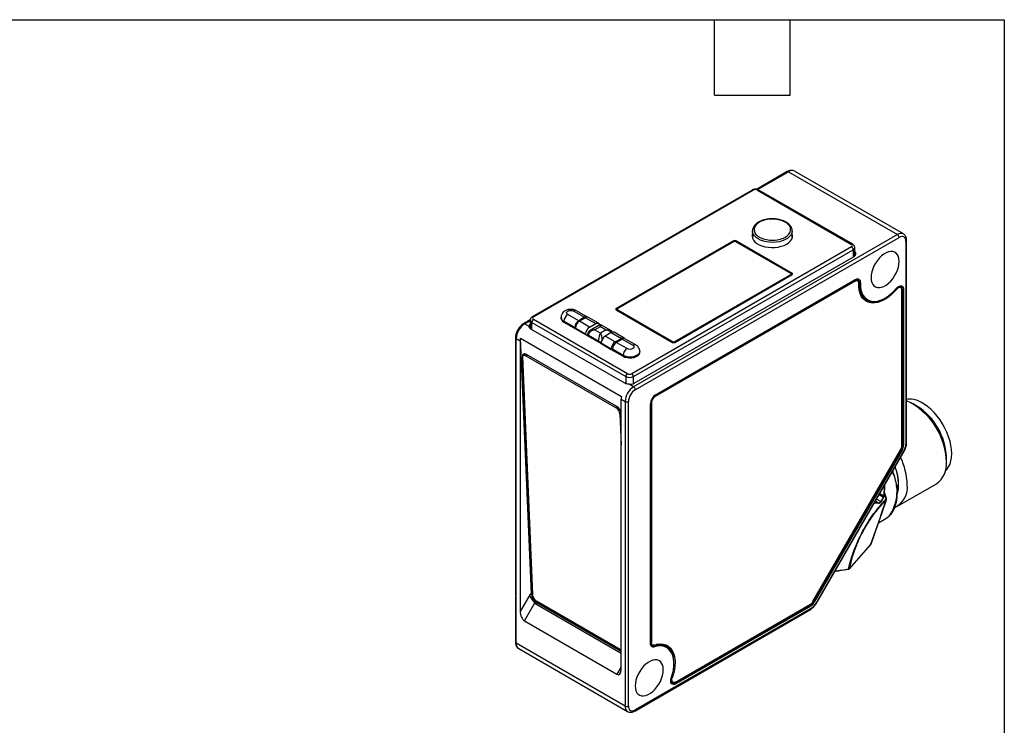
# Model space of a CAD drawing. Header units: millimetres. Extents: x 8 to 341, y 8 to 262.
# Tile 8 of 8: x 217 to 341, y 173 to 262. Entities that reach past the tile are written whole.
import ezdxf

# ---------------------------------------------------------------- set-up
doc = ezdxf.new("R2010")
doc.units = ezdxf.units.MM
doc.header["$LTSCALE"] = 1.25
doc.layers.add('TEXT', color=140, linetype='Continuous', lineweight=25)

msp = doc.modelspace()

# ---------------------------------------------------------------- linework, layer by layer
for p, q in [((313.981, 242.801), (310.106, 240.564)), ((310.234, 240.537), (314.131, 242.786)), ((314.131, 242.786), (327.849, 234.867)), ((328.599, 234.942), (314.881, 242.861)), ((309.544, 240.477), (281.861, 224.496)), ((282.011, 224.481), (309.694, 240.462)), ((310.224, 240.462), (322.068, 233.624)), ((322.218, 233.639), (310.374, 240.477)), ((327.849, 234.867), (294.615, 215.682)), ((294.827, 215.314), (328.061, 234.5)), ((309.598, 235.319), (309.599, 235.348)), ((309.598, 235.319), (309.598, 234.416)), ((314.598, 234.416), (314.598, 235.319)), ((314.631, 234.535), (314.598, 234.653)), ((307.223, 234.071), (292.444, 225.54)), ((307.223, 233.969), (292.621, 225.54)), ((322.068, 233.318), (294.385, 217.337)), ((307.223, 233.969), (307.223, 234.071)), ((314.591, 229.981), (307.506, 234.071)), ((307.506, 234.071), (307.506, 233.969)), ((314.414, 229.981), (307.506, 233.969)), ((322.478, 232.312), (322.478, 233.226)), ((328.91, 234.01), (328.91, 208.458)), ((328.998, 208.58), (328.998, 234.132)), ((294.597, 216.97), (322.281, 232.951)), ((294.703, 216.141), (322.387, 232.122)), ((322.281, 232.951), (322.281, 232.061)), ((299.812, 221.286), (314.591, 229.818)), ((299.812, 221.389), (314.414, 229.818)), ((314.414, 229.818), (314.414, 229.716)), ((314.473, 229.75), (314.473, 229.9)), ((314.591, 229.818), (314.591, 229.981)), ((322.51, 229.013), (297.334, 214.479)), ((297.369, 214.659), (322.478, 229.154)), ((297.373, 214.661), (322.548, 229.194)), ((322.372, 229.092), (322.51, 229.013)), ((322.478, 229.154), (322.548, 229.194)), ((322.834, 229.045), (322.67, 229.14)), ((323.043, 228.802), (322.959, 228.85)), ((323.184, 228.799), (323.043, 228.802)), ((328.084, 228.275), (328.092, 228.267)), ((328.277, 228.165), (328.094, 228.27)), ((328.12, 228.255), (328.12, 228.347)), ((327.65, 228.009), (327.743, 227.955)), ((328.394, 227.999), (328.485, 227.947)), ((328.411, 208.249), (328.411, 227.867)), ((328.627, 227.947), (328.485, 227.947)), ((328.485, 227.947), (328.485, 208.328)), ((328.627, 227.947), (328.627, 208.328)), ((323.84, 226.678), (323.973, 226.602)), ((326.223, 226.825), (326.294, 226.866)), ((287.703, 224.012), (286.342, 224.797)), ((287.085, 225.226), (288.446, 224.44)), ((288.796, 224.475), (287.435, 225.261)), ((292.444, 225.54), (292.444, 225.377)), ((292.444, 225.377), (299.529, 221.286)), ((292.562, 225.458), (292.562, 225.308)), ((292.621, 225.377), (299.529, 221.389)), ((292.621, 225.275), (292.621, 225.377)), ((281.609, 224.113), (280.747, 223.616)), ((280.897, 223.601), (281.601, 224.007)), ((281.453, 223.28), (280.897, 223.601)), ((281.601, 224.083), (281.601, 223.168)), ((281.799, 223.807), (293.643, 216.97)), ((281.799, 222.906), (281.799, 223.807)), ((293.855, 217.337), (282.011, 224.175)), ((285.488, 224.44), (285.488, 224.277)), ((285.83, 223.848), (287.306, 222.996)), ((287.208, 223.154), (285.847, 223.94)), ((285.847, 223.94), (285.847, 223.838)), ((288.446, 224.44), (287.703, 224.012)), ((288.578, 224.384), (287.801, 223.935)), ((289.073, 223.2), (287.801, 223.935)), ((288.578, 224.384), (289.851, 223.649)), ((290.201, 223.684), (288.928, 224.419)), ((289.073, 223.2), (289.851, 223.649)), ((290.293, 223.437), (289.151, 222.778)), ((289.701, 222.858), (290.443, 223.287)), ((290.443, 223.287), (291.186, 222.858)), ((291.736, 222.778), (290.593, 223.437)), ((293.537, 216.13), (281.693, 222.967)), ((287.208, 223.052), (287.208, 223.154)), ((287.261, 223.022), (287.306, 223.047)), ((287.306, 223.078), (288.578, 222.343)), ((287.306, 223.078), (287.306, 222.996)), ((287.306, 222.996), (288.578, 222.261)), ((288.578, 222.261), (288.578, 222.343)), ((288.578, 222.261), (290.541, 221.128)), ((288.649, 222.22), (288.842, 222.332)), ((288.835, 222.287), (288.835, 222.123)), ((288.835, 222.123), (288.836, 222.113)), ((290.231, 221.409), (288.923, 222.164)), ((288.923, 222.164), (288.923, 222.062)), ((290.443, 222.43), (289.701, 222.858)), ((291.186, 222.858), (290.443, 222.43)), ((291.813, 222.516), (291.036, 222.067)), ((292.308, 221.333), (291.036, 222.067)), ((291.813, 222.516), (293.086, 221.782)), ((293.436, 221.816), (292.163, 222.551)), ((279.749, 221.886), (279.749, 189.402)), ((279.836, 221.764), (280.331, 221.478)), ((279.836, 189.424), (279.836, 221.764)), ((280.331, 221.478), (280.331, 187.376)), ((280.369, 221.823), (293.097, 214.475)), ((281.743, 189.595), (280.369, 221.823)), ((290.231, 221.307), (290.231, 221.409)), ((290.541, 221.21), (291.813, 220.475)), ((290.541, 221.21), (290.541, 221.128)), ((290.541, 221.128), (291.813, 220.394)), ((292.308, 221.333), (293.086, 221.782)), ((292.441, 221.277), (293.183, 221.705)), ((293.802, 220.491), (292.441, 221.277)), ((293.183, 221.705), (294.545, 220.919)), ((294.895, 220.954), (293.533, 221.74)), ((299.529, 221.389), (299.529, 221.286)), ((299.812, 221.286), (299.812, 221.389)), ((280.935, 219.758), (280.737, 219.632)), ((281.062, 219.6), (281.224, 219.702)), ((281.062, 219.6), (292.411, 213.049)), ((292.496, 213.195), (281.112, 219.767)), ((291.813, 220.394), (291.813, 220.475)), ((291.813, 220.394), (293.29, 219.542)), ((291.884, 220.353), (291.946, 220.389)), ((293.307, 219.633), (291.946, 220.419)), ((291.946, 220.419), (291.946, 220.317)), ((293.307, 219.633), (293.307, 219.532)), ((295.389, 219.885), (295.398, 219.97)), ((295.398, 219.97), (295.398, 220.134)), ((280.641, 219.498), (280.607, 219.476)), ((280.607, 219.476), (281.884, 189.513)), ((281.899, 189.458), (280.625, 219.348)), ((293.643, 216.97), (293.643, 216.09)), ((294.615, 215.682), (294.059, 216.003)), ((294.597, 216.089), (294.597, 216.97)), ((297.334, 214.479), (297.216, 214.547)), ((293.059, 214.13), (293.554, 213.845)), ((293.059, 180.028), (293.059, 214.13)), ((293.554, 213.845), (293.554, 175.467)), ((293.979, 175.467), (293.979, 213.845)), ((296.736, 183.334), (296.736, 213.559)), ((296.756, 213.751), (296.874, 213.683)), ((296.874, 213.683), (296.874, 183.458)), ((330.311, 213.259), (329.772, 213.57)), ((292.411, 213.049), (292.568, 213.148)), ((293.046, 212.362), (292.893, 212.266)), ((292.893, 212.266), (293.059, 208.36)), ((293.059, 212.119), (293.052, 212.292)), ((328.411, 208.371), (328.485, 208.328)), ((317.211, 188.63), (328.277, 207.796)), ((328.32, 207.771), (317.255, 188.605)), ((328.44, 207.701), (317.375, 188.536)), ((328.661, 207.622), (317.555, 188.384)), ((317.602, 188.357), (328.709, 207.594)), ((328.277, 207.796), (328.32, 207.771)), ((328.44, 207.701), (328.32, 207.771)), ((328.485, 208.328), (328.627, 208.328)), ((334.014, 206.222), (334.014, 206.844)), ((327.839, 200.628), (332.771, 203.475)), ((325.615, 202.236), (326.136, 201.935)), ((326.429, 201.571), (326.218, 202.319)), ((326.46, 201.614), (326.225, 202.385)), ((324.942, 201.069), (325.524, 201.038)), ((325.483, 201.05), (324.948, 201.079)), ((325.483, 201.05), (325.069, 201.289)), ((325.752, 201.215), (325.207, 201.529)), ((325.546, 202.115), (326.09, 201.801)), ((326.09, 201.801), (325.752, 201.215)), ((325.8, 201.187), (326.138, 201.773)), ((326.426, 201.395), (325.833, 199.685)), ((325.859, 199.73), (326.453, 201.44)), ((325.833, 199.685), (325.463, 198.619)), ((325.463, 198.619), (324.49, 195.819)), ((324.517, 195.865), (325.489, 198.665)), ((325.452, 198.557), (326.398, 199.103)), ((321.838, 192.802), (324.458, 195.765)), ((324.49, 195.819), (321.869, 192.857)), ((324.494, 195.813), (324.512, 195.867)), ((279.749, 189.277), (279.749, 183.509)), ((279.836, 183.386), (279.836, 189.357)), ((281.538, 189.465), (280.331, 187.376)), ((281.743, 189.595), (281.538, 189.465)), ((281.884, 189.513), (281.896, 189.52)), ((293.059, 182.51), (282.38, 188.675)), ((282.465, 188.626), (282.44, 188.61)), ((282.44, 188.61), (293.059, 182.479)), ((317.211, 188.63), (317.255, 188.605)), ((317.255, 188.605), (317.375, 188.536)), ((280.862, 186.203), (282.165, 188.461)), ((282.446, 188.451), (282.291, 188.352)), ((282.291, 188.352), (293.059, 182.136)), ((293.059, 182.324), (282.446, 188.451)), ((294.765, 174.84), (316.892, 187.614)), ((316.955, 187.751), (294.827, 174.977)), ((316.855, 188.183), (299.866, 178.376)), ((299.897, 178.48), (316.886, 188.287)), ((316.925, 188.061), (299.936, 178.253)), ((316.78, 188.226), (316.855, 188.183)), ((316.925, 188.061), (316.855, 188.183)), ((280.862, 186.203), (292.529, 179.468)), ((293.554, 175.467), (279.836, 183.386)), ((280.147, 182.7), (293.865, 174.78)), ((296.874, 183.458), (296.736, 183.538)), ((296.844, 183.256), (297.009, 183.161)), ((297.111, 183.131), (297.052, 183.112)), ((297.052, 183.112), (297.185, 183.035)), ((297.185, 183.035), (297.241, 182.906)), ((298.774, 182.957), (298.641, 183.034)), ((293.059, 180.387), (292.529, 179.468)), ((299.706, 180.815), (299.706, 180.897)), ((299.488, 179.014), (299.395, 179.068)), ((299.4, 178.547), (299.572, 178.448)), ((299.416, 178.39), (299.495, 178.376)), ((299.453, 178.507), (299.453, 178.516)), ((299.775, 178.428), (299.866, 178.376)), ((299.866, 178.376), (299.936, 178.253))]:
    msp.add_line(p, q)
at = {"flags": 128}
for points in [[(309.598, 234.996), (309.568, 234.888), (309.55, 234.645), (309.602, 234.404), (309.723, 234.171), (309.908, 233.953), (310.152, 233.755), (310.45, 233.583), (310.793, 233.442), (311.171, 233.335), (311.575, 233.265), (311.993, 233.235), (312.414, 233.245), (312.826, 233.295), (313.218, 233.384), (313.58, 233.508), (313.901, 233.665), (314.174, 233.851), (314.389, 234.06), (314.542, 234.286), (314.629, 234.524), (314.646, 234.767), (314.598, 234.996)], [(309.598, 234.653), (309.568, 234.545), (309.566, 234.535)], [(312.977, 233.968), (312.58, 233.902), (312.17, 233.876), (311.757, 233.889), (311.354, 233.941), (310.972, 234.03), (310.62, 234.155), (310.308, 234.311), (310.045, 234.495), (309.838, 234.701), (309.693, 234.924), (309.614, 235.158), (309.598, 235.319)], [(314.598, 235.312), (314.595, 235.241), (314.538, 235.004), (314.415, 234.777), (314.229, 234.564), (313.985, 234.372), (313.689, 234.205), (313.35, 234.069), (312.977, 233.968)], [(322.387, 232.122), (322.489, 232.194), (322.565, 232.277), (322.612, 232.366), (322.628, 232.459), (322.612, 232.552), (322.565, 232.641), (322.489, 232.723), (322.478, 232.733)], [(328.061, 231.479), (328.037, 231.801), (327.965, 232.086), (327.848, 232.327), (327.688, 232.517), (327.491, 232.651), (327.26, 232.725), (327.003, 232.737), (326.727, 232.688), (326.439, 232.577), (326.147, 232.408), (325.859, 232.187), (325.583, 231.918), (325.327, 231.609), (325.096, 231.269), (324.898, 230.907), (324.739, 230.532), (324.621, 230.156), (324.55, 229.788), (324.526, 229.438), (324.55, 229.116), (324.621, 228.83), (324.739, 228.589), (324.898, 228.399), (325.096, 228.265), (325.327, 228.191), (325.583, 228.179), (325.859, 228.229), (326.147, 228.339), (326.439, 228.508), (326.727, 228.73), (327.003, 228.999), (327.26, 229.307), (327.491, 229.647), (327.688, 230.01), (327.848, 230.384), (327.965, 230.761), (328.037, 231.129), (328.061, 231.479)], [(323.043, 228.802), (323.036, 228.929), (323.006, 229.038), (322.955, 229.126), (322.885, 229.189), (322.799, 229.224), (322.699, 229.229), (322.591, 229.206), (322.478, 229.154)], [(322.51, 229.013), (322.601, 229.055), (322.689, 229.074), (322.77, 229.07), (322.841, 229.041), (322.898, 228.99), (322.939, 228.919), (322.963, 228.83), (322.969, 228.727)], [(322.548, 229.194), (322.675, 229.253), (322.797, 229.28), (322.909, 229.273), (323.007, 229.234), (323.086, 229.163), (323.143, 229.065), (323.176, 228.941), (323.184, 228.799)], [(327.743, 227.955), (327.375, 227.558), (326.989, 227.204), (326.593, 226.899), (326.192, 226.648), (325.791, 226.454), (325.398, 226.32), (325.017, 226.248), (324.655, 226.24), (324.316, 226.295), (324.007, 226.412), (323.731, 226.59), (323.493, 226.826), (323.296, 227.116), (323.143, 227.457), (323.037, 227.843), (322.978, 228.269), (322.969, 228.727)], [(323.043, 228.802), (323.054, 228.332), (323.119, 227.898), (323.236, 227.508), (323.403, 227.168), (323.618, 226.885), (323.877, 226.662), (324.175, 226.504), (324.507, 226.414), (324.869, 226.392), (325.254, 226.44), (325.654, 226.555), (326.065, 226.738), (326.223, 226.825)], [(323.184, 228.799), (323.195, 228.339), (323.259, 227.915), (323.373, 227.534), (323.536, 227.202), (323.746, 226.924), (323.999, 226.707), (324.291, 226.552), (324.616, 226.464), (324.97, 226.443), (325.346, 226.489), (325.738, 226.602), (326.139, 226.781), (326.543, 227.021), (326.942, 227.319), (327.331, 227.67), (327.702, 228.068)], [(327.702, 228.068), (327.855, 228.219), (328.016, 228.328), (328.176, 228.389), (328.323, 228.398), (328.449, 228.353), (328.546, 228.259), (328.606, 228.12), (328.627, 227.947)], [(328.411, 227.867), (328.396, 227.992), (328.353, 228.092), (328.283, 228.161), (328.192, 228.193), (328.085, 228.187), (327.97, 228.143), (327.854, 228.064), (327.743, 227.955)], [(328.485, 227.947), (328.467, 228.101), (328.413, 228.224), (328.328, 228.308), (328.216, 228.348), (328.084, 228.34), (327.943, 228.286)], [(327.943, 228.286), (327.978, 228.29), (328.03, 228.288)], [(286.342, 224.797), (286.228, 224.896), (286.188, 225.012), (286.228, 225.128), (286.342, 225.226), (286.513, 225.292), (286.713, 225.315), (286.914, 225.292), (287.085, 225.226)], [(285.488, 224.42), (285.484, 224.407), (285.465, 224.318)], [(285.488, 224.277), (285.491, 224.234), (285.497, 224.191)], [(289.851, 223.649), (289.948, 223.694), (290.041, 223.715), (290.126, 223.712), (290.201, 223.684), (290.263, 223.633), (290.309, 223.56), (290.337, 223.469), (290.339, 223.459)], [(294.545, 220.919), (294.658, 220.821), (294.698, 220.705), (294.658, 220.589), (294.545, 220.491), (294.374, 220.425), (294.173, 220.402), (293.972, 220.425), (293.802, 220.491)], [(281.112, 219.767), (281.009, 219.815), (280.911, 219.839), (280.821, 219.837), (280.744, 219.809), (280.682, 219.756), (280.638, 219.681), (280.612, 219.587), (280.607, 219.476)], [(280.625, 219.348), (280.629, 219.444), (280.651, 219.526), (280.69, 219.591), (280.744, 219.636), (280.811, 219.66), (280.888, 219.662), (280.973, 219.642), (281.062, 219.6)], [(293.29, 219.542), (293.527, 219.434), (293.802, 219.363), (294.098, 219.332), (294.399, 219.342), (294.686, 219.394), (294.944, 219.484), (295.157, 219.607), (295.313, 219.756), (295.403, 219.922), (295.421, 220.095), (295.413, 220.145)], [(295.398, 220.122), (295.378, 220.006), (295.29, 219.843), (295.138, 219.697), (294.929, 219.577), (294.676, 219.489), (294.394, 219.438), (294.099, 219.428), (293.809, 219.458), (293.54, 219.528), (293.307, 219.633)], [(295.421, 220.011), (295.421, 220.014), (295.398, 220.114)], [(333.879, 205.072), (334.09, 205.284), (334.303, 205.588), (334.473, 205.944), (334.595, 206.346), (334.67, 206.79), (334.694, 207.268), (334.67, 207.775), (334.595, 208.305), (334.473, 208.848), (334.303, 209.4), (334.09, 209.951), (333.834, 210.494), (333.541, 211.023), (333.213, 211.529), (332.856, 212.007), (332.474, 212.449), (332.072, 212.85), (331.656, 213.204), (331.231, 213.506), (330.804, 213.753), (330.379, 213.941), (329.963, 214.067), (329.561, 214.13), (329.179, 214.129), (328.998, 214.105)], [(326.136, 201.935), (326.202, 202.701), (326.217, 203.277)], [(325.524, 201.038), (325.513, 201.039), (325.483, 201.05)], [(325.752, 201.215), (325.777, 201.2), (325.793, 201.191), (325.8, 201.187), (325.8, 201.187)], [(326.426, 201.395), (326.444, 201.421), (326.453, 201.44)], [(325.833, 199.685), (325.851, 199.711), (325.859, 199.73)], [(325.49, 198.667), (325.481, 198.645), (325.463, 198.619)], [(326.398, 199.103), (326.681, 199.298), (326.797, 199.398)], [(324.458, 195.765), (324.475, 195.787), (324.49, 195.819)], [(324.49, 195.819), (324.508, 195.845), (324.517, 195.865)], [(321.838, 192.802), (321.854, 192.824), (321.869, 192.857)], [(317.555, 188.384), (317.58, 188.37), (317.596, 188.361), (317.602, 188.357), (317.602, 188.357)], [(296.736, 183.416), (296.745, 183.31), (296.769, 183.216), (296.808, 183.138), (296.862, 183.077), (296.929, 183.036), (297.007, 183.015), (297.093, 183.014), (297.185, 183.035)], [(297.241, 182.906), (297.137, 182.883), (297.04, 182.883), (296.953, 182.907), (296.878, 182.953), (296.818, 183.022), (296.773, 183.11), (296.746, 183.215), (296.736, 183.334)], [(297.238, 183.149), (297.164, 183.132), (297.094, 183.133), (297.031, 183.15), (296.977, 183.183), (296.933, 183.233), (296.901, 183.296), (296.881, 183.372), (296.874, 183.458)], [(299.706, 180.897), (299.702, 181.09), (299.652, 181.539), (299.55, 181.945), (299.395, 182.302), (299.191, 182.603), (298.942, 182.844), (298.652, 183.02), (298.325, 183.129), (297.967, 183.168), (297.585, 183.136), (297.185, 183.035)], [(297.238, 183.149), (297.625, 183.249), (297.996, 183.286), (298.345, 183.26), (298.668, 183.171), (298.959, 183.02), (299.215, 182.81), (299.431, 182.544), (299.604, 182.226), (299.731, 181.86), (299.812, 181.453), (299.844, 181.009), (299.826, 180.537), (299.761, 180.042), (299.647, 179.532), (299.488, 179.014)], [(299.369, 178.993), (299.529, 179.518), (299.639, 180.033), (299.697, 180.532), (299.702, 181.004), (299.654, 181.443), (299.553, 181.84), (299.402, 182.189), (299.203, 182.484), (298.959, 182.719), (298.675, 182.891), (298.356, 182.997), (298.006, 183.035), (297.632, 183.005), (297.241, 182.906)], [(298.363, 180.039), (298.339, 180.361), (298.267, 180.647), (298.15, 180.888), (297.99, 181.078), (297.792, 181.212), (297.562, 181.286), (297.305, 181.298), (297.029, 181.248), (296.741, 181.138), (296.449, 180.969), (296.161, 180.747), (295.885, 180.478), (295.628, 180.17), (295.398, 179.83), (295.2, 179.467), (295.04, 179.093), (294.923, 178.716), (294.851, 178.348), (294.827, 177.998), (294.851, 177.676), (294.923, 177.391), (295.04, 177.15), (295.2, 176.96), (295.398, 176.826), (295.628, 176.752), (295.885, 176.74), (296.161, 176.789), (296.449, 176.9), (296.741, 177.069), (297.029, 177.29), (297.305, 177.559), (297.562, 177.868), (297.792, 178.208), (297.99, 178.57), (298.15, 178.945), (298.267, 179.321), (298.339, 179.689), (298.363, 180.039)], [(299.936, 178.253), (299.776, 178.184), (299.626, 178.167), (299.495, 178.204), (299.394, 178.291), (299.327, 178.423), (299.3, 178.591), (299.315, 178.786), (299.369, 178.993)], [(299.301, 178.663), (299.324, 178.526), (299.383, 178.409), (299.474, 178.332), (299.589, 178.299), (299.723, 178.314), (299.866, 178.376)], [(299.897, 178.48), (299.781, 178.43), (299.673, 178.418), (299.579, 178.444), (299.506, 178.507), (299.458, 178.602), (299.438, 178.724), (299.448, 178.864), (299.488, 179.014)]]:
    msp.add_lwpolyline(points, dxfattribs=at)
for centre, radius, start, end in [((314.043, 242.664), 0.151, 54.38242, 114.30712), ((314.571, 242.173), 0.754, 65.69288, 125.61758), ((309.606, 240.339), 0.151, 54.38242, 114.30712), ((310.312, 240.339), 0.151, 65.69288, 125.61758), ((328.284, 234.297), 0.717, 63.45896, 127.31178), ((327.601, 234.479), 0.461, 2.60548, 57.39452), ((307.364, 233.798), 0.307, 62.60967, 117.39033), ((307.364, 233.696), 0.307, 62.60967, 117.39033), ((322.155, 233.51), 0.144, 64.03807, 127.25395), ((321.82, 232.93), 0.461, 2.60548, 57.39452), ((322.147, 233.255), 0.332, 293.67208, 355.25196), ((328.854, 234.142), 0.144, 292.73738, 355.96012), ((322.202, 232.323), 0.276, 315.94277, 357.76188), ((322.231, 232.264), 0.406, 17.44764, 52.50109), ((314.383, 229.9), 0.0873, 290.78342, 69.21658), ((314.56, 229.9), 0.0873, 290.78342, 69.21658), ((322.548, 228.911), 0.259, 61.88059, 100.41499), ((322.493, 228.95), 0.414, 3.96938, 41.05868), ((327.996, 228.362), 0.124, 314.79034, 352.56164), ((324.762, 228.182), 1.764, 199.10874, 238.49607), ((324.683, 228.475), 2.141, 247.07152, 294.22145), ((281.923, 224.358), 0.151, 54.38729, 114.25128), ((286.027, 224.365), 0.554, 163.16155, 249.07991), ((286.922, 223.891), 1.076, 122.60548, 177.39452), ((287.29, 224.94), 0.352, 65.69288, 125.61758), ((288.645, 224.186), 0.323, 54.76226, 128.10672), ((292.475, 225.458), 0.0873, 110.78342, 249.21658), ((292.652, 225.458), 0.0873, 110.78342, 249.21658), ((282.139, 221.659), 2.305, 122.60548, 177.39452), ((280.81, 223.487), 0.143, 52.68995, 116.52363), ((281.799, 223.304), 0.347, 124.87849, 184.03675), ((281.846, 223.122), 0.403, 127.45047, 163.50863), ((281.939, 224.117), 0.34, 185.96188, 245.60202), ((282.259, 223.786), 0.461, 122.60548, 177.39452), ((286.08, 224.486), 0.593, 184.28241, 246.87925), ((288.283, 223.105), 1.076, 122.60548, 177.39452), ((288.38, 223.029), 1.076, 122.60548, 177.39452), ((288.783, 224.098), 0.352, 65.69288, 125.61758), ((281.895, 223.185), 0.295, 183.38085, 229.73448), ((289.653, 222.294), 1.076, 122.60548, 177.39452), ((288.979, 222.297), 0.144, 184.02293, 247.26432), ((291.615, 221.161), 1.076, 122.60548, 177.39452), ((292.018, 222.23), 0.352, 65.69288, 125.61758), ((279.896, 221.899), 0.148, 184.63923, 246.33783), ((282.03, 221.467), 1.698, 167.92867, 179.64221), ((290.444, 221.822), 0.464, 242.7019, 284.20611), ((290.444, 221.703), 0.508, 267.86448, 281.01763), ((292.888, 220.426), 1.076, 122.60548, 177.39452), ((293.021, 220.37), 1.076, 122.60548, 177.39452), ((293.282, 221.543), 0.309, 42.75786, 129.29518), ((293.388, 221.419), 0.352, 65.69288, 125.61758), ((294.748, 220.652), 0.336, 64.01167, 127.2566), ((299.671, 221.661), 0.307, 242.60967, 297.39033), ((299.671, 221.559), 0.307, 242.60967, 297.39033), ((294.382, 219.585), 1.076, 122.60548, 177.39452), ((294.103, 216.949), 0.461, 122.60548, 177.39452), ((294.137, 216.949), 0.461, 2.60548, 57.39452), ((294.12, 217.891), 1.037, 242.60967, 297.39033), ((294.136, 217.217), 1.217, 266.3819, 297.82006), ((295.857, 213.74), 2.305, 122.60548, 177.39452), ((294.367, 215.293), 0.461, 2.60548, 57.39452), ((298.118, 213.496), 1.383, 122.60548, 177.39452), ((294.758, 214.12), 1.698, 167.92867, 179.64221), ((293.766, 214.254), 0.461, 242.60967, 297.39033), ((297.872, 213.638), 0.999, 122.60548, 177.39452), ((325.197, 205.976), 8.821, 1.60337, 64.47704), ((291.854, 212.166), 1.043, 5.47501, 57.73821), ((291.854, 212.177), 1.204, 5.47501, 57.73821), ((326.019, 206.505), 8.002, 2.42903, 57.5656), ((328.847, 208.595), 0.151, 294.37466, 354.3052), ((327.474, 208.281), 0.938, 328.85627, 358.0435), ((327.332, 208.368), 1.154, 328.85627, 358.0435), ((327.329, 208.373), 1.299, 328.85627, 358.0435), ((293.901, 147.388), 69.544, 59.96536, 60.01072), ((320.88, 203.164), 8.204, 1.47012, 26.19052), ((331.054, 205.907), 2.977, 305.2278, 6.08438), ((322.463, 202.531), 5.348, 324.13537, 27.44664), ((322.372, 203.502), 5.595, 347.91319, 22.03364), ((321.168, 203.233), 6.837, 1.18813, 20.49031), ((326.312, 202.998), 2.795, 295.95123, 7.75341), ((324.165, 203.322), 3.839, 343.19012, 0.78722), ((325.481, 201.357), 0.306, 270.38373, 332.38808), ((325.783, 201.979), 0.355, 329.82727, 352.89608), ((291.33, 141.567), 69.544, 59.96536, 60.01072), ((326.118, 201.879), 0.0589, 7.4203, 72.04404), ((283.26, 189.74), 1.525, 185.47501, 237.73821), ((282.855, 189.574), 0.973, 183.62847, 201.13453), ((282.937, 189.557), 1.043, 185.47501, 237.73821), ((283.041, 189.579), 1.141, 211.58196, 238.17136), ((316.244, 189.162), 1.154, 301.95467, 331.14439), ((316.39, 189.083), 0.938, 301.95467, 331.14439), ((316.238, 189.162), 1.298, 301.95467, 331.14439), ((316.808, 187.735), 0.148, 305.01333, 6.29885), ((279.899, 183.524), 0.151, 185.6948, 245.62534), ((280.571, 183.305), 0.739, 173.70115, 234.98667), ((296.974, 183.47), 0.25, 198.87145, 238.84372), ((296.921, 183.461), 0.372, 257.54965, 290.47988), ((297.804, 181.508), 1.74, 61.22969, 101.17625), ((297.557, 181.433), 2.088, 5.15778, 53.56), ((299.272, 178.831), 0.371, 281.72604, 299.2123), ((299.466, 178.855), 0.48, 273.49028, 294.62061), ((294.306, 175.393), 0.755, 174.38974, 234.18596), ((293.766, 175.877), 0.461, 242.60967, 297.39033), ((294.676, 174.963), 0.152, 306.66621, 5.53549)]:
    msp.add_arc(centre, radius, start, end)
for centre, major_axis, ratio, start_param, end_param in [((281.264, 219.25), (-0.401, 0.634), 0.5491389, 0.1830708, 0.6334028), ((281.283, 219.208), (-0.347, 0.549), 0.5491389, 5.9086453, 6.283275), ((280.862, 187.069), (-0.244, 0.91), 0.5176381, 1.0932146, 2.664011), ((282.997, 189.576), (0.706, 1.224), 0.5489703, 2.9295162, 3.1416295), ((292.529, 180.334), (-0.244, 0.91), 0.5176381, 2.664011, 4.2348073)]:
    msp.add_ellipse(centre, major_axis=major_axis, ratio=ratio, start_param=start_param, end_param=end_param)
for points, knots in [([(314.882, 242.858), (314.824, 242.887), (314.705, 242.945), (314.501, 242.965), (314.293, 242.937), (314.118, 242.878), (314.016, 242.818), (313.982, 242.797)], [0, 0, 0, 0, 0.2119696, 0.4314096, 0.6573022, 0.8829888, 1, 1, 1, 1]), ([(309.959, 240.58), (309.889, 240.576), (309.791, 240.571), (309.658, 240.531), (309.587, 240.505), (309.549, 240.478), (309.545, 240.476)], [0, 0, 0, 0, 0.47191699, 0.65790489, 0.9658365, 1, 1, 1, 1]), ([(310.224, 240.462), (310.154, 240.502), (310.059, 240.525), (309.86, 240.525), (309.764, 240.502), (309.694, 240.462)], [0, 0, 0, 0, 0.5, 0.5, 1, 1, 1, 1]), ([(310.374, 240.477), (310.374, 240.477), (310.344, 240.5), (310.27, 240.526), (310.134, 240.571), (310.027, 240.577), (309.959, 240.58)], [0, 0, 0, 0, 0.0008473, 0.2791345, 0.5452308, 1, 1, 1, 1]), ([(312.098, 236.846), (311.966, 236.843), (311.78, 236.838), (311.511, 236.806), (311.287, 236.768), (311.031, 236.707), (310.779, 236.625), (310.535, 236.522), (310.308, 236.398), (310.103, 236.254), (309.926, 236.092), (309.78, 235.911), (309.673, 235.713), (309.61, 235.524), (309.607, 235.402), (309.605, 235.353)], [0, 0, 0, 0, 0.10440392, 0.14667683, 0.21636315, 0.28791026, 0.36387083, 0.44227238, 0.52243377, 0.60391187, 0.68649552, 0.77015904, 0.85518262, 0.94238478, 1, 1, 1, 1]), ([(312.907, 234.239), (312.336, 234.115), (311.703, 234.127), (310.592, 234.418), (310.16, 234.685), (309.731, 235.345), (309.752, 235.71), (310.256, 236.351), (310.719, 236.601), (311.861, 236.849), (312.494, 236.836), (313.604, 236.545), (314.037, 236.278), (314.466, 235.619), (314.445, 235.254), (313.94, 234.612), (313.478, 234.363), (312.907, 234.239)], [0, 0, 0, 0, 0.125, 0.125, 0.25, 0.25, 0.375, 0.375, 0.5, 0.5, 0.625, 0.625, 0.75, 0.75, 0.875, 0.875, 1, 1, 1, 1]), ([(314.593, 235.311), (314.595, 235.33), (314.604, 235.432), (314.561, 235.612), (314.464, 235.838), (314.317, 236.043), (314.127, 236.229), (313.9, 236.393), (313.644, 236.531), (313.37, 236.643), (313.092, 236.727), (312.835, 236.783), (312.593, 236.819), (312.354, 236.842), (312.186, 236.845), (312.098, 236.846)], [0, 0, 0, 0, 0.0225374, 0.1193377, 0.209958, 0.3013535, 0.392583, 0.4828111, 0.5713656, 0.6574137, 0.7384628, 0.8131456, 0.8690995, 0.9321021, 1, 1, 1, 1]), ([(328.998, 234.132), (328.993, 234.219), (328.983, 234.393), (328.902, 234.622), (328.777, 234.816), (328.659, 234.899), (328.599, 234.942)], [0, 0, 0, 0, 0.2437115, 0.4927405, 0.7454353, 1, 1, 1, 1]), ([(322.474, 233.228), (322.475, 233.24), (322.483, 233.307), (322.437, 233.425), (322.347, 233.554), (322.26, 233.611), (322.219, 233.639)], [0, 0, 0, 0, 0.0681246, 0.3969095, 0.7063123, 1, 1, 1, 1]), ([(281.862, 224.495), (281.829, 224.474), (281.756, 224.428), (281.67, 224.328), (281.609, 224.207), (281.607, 224.12), (281.606, 224.081)], [0, 0, 0, 0, 0.2256333, 0.4946398, 0.7732348, 1, 1, 1, 1]), ([(287.435, 225.261), (287.373, 225.292), (287.254, 225.352), (287.002, 225.423), (286.706, 225.452), (286.404, 225.419), (286.165, 225.349), (285.947, 225.241), (285.73, 225.07), (285.581, 224.854), (285.501, 224.633), (285.493, 224.506), (285.488, 224.44)], [0, 0, 0, 0, 0.0889027, 0.1699899, 0.3102907, 0.4252339, 0.5173445, 0.6032778, 0.7105614, 0.8425429, 0.9182994, 1, 1, 1, 1]), ([(280.748, 223.611), (280.719, 223.596), (280.622, 223.543), (280.483, 223.428), (280.338, 223.286), (280.216, 223.142), (280.117, 223.005), (280.059, 222.909), (280.037, 222.872)], [0, 0, 0, 0, 0.1046768, 0.3504789, 0.5342439, 0.6914292, 0.8817539, 1, 1, 1, 1]), ([(281.693, 222.967), (281.623, 223.008), (281.567, 223.056), (281.485, 223.165), (281.461, 223.223), (281.453, 223.28)], [0, 0, 0, 0, 0.5, 0.5, 1, 1, 1, 1]), ([(290.594, 223.437), (290.571, 223.448), (290.523, 223.471), (290.443, 223.48), (290.364, 223.471), (290.316, 223.448), (290.293, 223.437)], [0, 0, 0, 0, 0.2456411, 0.5, 0.7543589, 1, 1, 1, 1]), ([(290.443, 223.287), (290.417, 223.337), (290.362, 223.439), (290.317, 223.438), (290.293, 223.437)], [0, 0, 0, 0, 0.4888089, 1, 1, 1, 1]), ([(290.443, 223.287), (290.47, 223.337), (290.525, 223.439), (290.57, 223.438), (290.593, 223.437)], [0, 0, 0, 0, 0.4888089, 1, 1, 1, 1]), ([(280.037, 222.872), (279.99, 222.783), (279.923, 222.657), (279.849, 222.464), (279.799, 222.299), (279.762, 222.107), (279.745, 221.968), (279.75, 221.896), (279.75, 221.887)], [0, 0, 0, 0, 0.2785436, 0.3918664, 0.5780748, 0.7684826, 0.9705605, 1, 1, 1, 1]), ([(289.15, 222.777), (289.104, 222.747), (289.015, 222.688), (288.912, 222.565), (288.847, 222.429), (288.839, 222.333), (288.835, 222.287)], [0, 0, 0, 0, 0.2737125, 0.532494, 0.7775503, 1, 1, 1, 1]), ([(289.701, 222.858), (289.671, 222.853), (289.614, 222.842), (289.535, 222.82), (289.47, 222.797), (289.38, 222.759), (289.27, 222.7), (289.147, 222.606), (289.048, 222.502), (288.976, 222.389), (288.931, 222.275), (288.926, 222.201), (288.923, 222.164)], [0, 0, 0, 0, 0.0800132, 0.1492545, 0.2077233, 0.2554209, 0.3975868, 0.5226818, 0.6509949, 0.7726092, 0.8885501, 1, 1, 1, 1]), ([(290.231, 221.409), (290.231, 221.43), (290.232, 221.472), (290.236, 221.542), (290.242, 221.616), (290.251, 221.695), (290.262, 221.777), (290.277, 221.861), (290.297, 221.965), (290.326, 222.09), (290.362, 222.215), (290.401, 222.334), (290.428, 222.394), (290.443, 222.43)], [0, 0, 0, 0, 0.0632639, 0.1278195, 0.1939053, 0.2617438, 0.3315409, 0.4034854, 0.4777499, 0.602766, 0.7449096, 0.8509497, 1, 1, 1, 1]), ([(290.443, 222.43), (290.47, 222.366), (290.524, 222.236), (290.585, 221.999), (290.621, 221.8), (290.639, 221.683), (290.644, 221.621), (290.645, 221.605)], [0, 0, 0, 0, 0.3121535, 0.6386643, 0.7961429, 0.9454, 1, 1, 1, 1]), ([(291.186, 222.858), (291.282, 222.866), (291.48, 222.88), (291.686, 222.819), (291.77, 222.753), (291.786, 222.74)], [0, 0, 0, 0, 0.4348956, 0.889794, 1, 1, 1, 1]), ([(291.186, 222.858), (291.283, 222.835), (291.481, 222.788), (291.698, 222.652), (291.791, 222.547), (291.817, 222.518)], [0, 0, 0, 0, 0.40710999, 0.83294477, 1, 1, 1, 1]), ([(291.961, 222.57), (291.932, 222.609), (291.87, 222.692), (291.783, 222.748), (291.736, 222.777)], [0, 0, 0, 0, 0.4620581, 1, 1, 1, 1]), ([(295.398, 220.134), (295.391, 220.217), (295.377, 220.383), (295.266, 220.613), (295.106, 220.812), (294.964, 220.908), (294.895, 220.954)], [0, 0, 0, 0, 0.2603776, 0.5164618, 0.7641969, 1, 1, 1, 1]), ([(293.855, 217.337), (293.925, 217.297), (294.021, 217.274), (294.219, 217.274), (294.315, 217.297), (294.385, 217.337)], [0, 0, 0, 0, 0.5, 0.5, 1, 1, 1, 1]), ([(294.059, 216.003), (293.96, 216.007), (293.865, 216.018), (293.686, 216.06), (293.607, 216.09), (293.537, 216.13)], [0, 0, 0, 0, 0.5, 0.5, 1, 1, 1, 1]), ([(328.661, 207.622), (328.677, 207.649), (328.707, 207.704), (328.748, 207.788), (328.785, 207.873), (328.818, 207.959), (328.86, 208.088), (328.901, 208.26), (328.907, 208.392), (328.91, 208.458)], [0, 0, 0, 0, 0.1002107, 0.1997274, 0.2991698, 0.399159, 0.500306, 0.7494241, 1, 1, 1, 1]), ([(328.709, 207.594), (328.751, 207.674), (328.837, 207.834), (328.927, 208.088), (328.986, 208.342), (328.994, 208.501), (328.998, 208.58)], [0, 0, 0, 0, 0.24735, 0.4965078, 0.7474125, 1, 1, 1, 1]), ([(326.816, 199.419), (326.831, 199.43), (326.984, 199.543), (327.195, 199.834), (327.44, 200.249), (327.599, 200.656), (327.699, 201.019), (327.772, 201.4), (327.817, 201.811), (327.829, 202.286), (327.799, 202.884), (327.684, 203.677), (327.486, 204.462), (327.309, 204.947), (327.259, 205.083)], [0, 0, 0, 0, 0.0119812, 0.1230218, 0.2199226, 0.3027076, 0.3714302, 0.4261511, 0.5081766, 0.5834598, 0.6584667, 0.789235, 0.9408555, 1, 1, 1, 1]), ([(326.172, 201.887), (326.191, 202.053), (326.236, 202.444), (326.261, 202.929), (326.253, 203.244), (326.251, 203.337)], [0, 0, 0, 0, 0.340834, 0.8041039, 1, 1, 1, 1]), ([(321.699, 192.75), (321.713, 192.817), (321.741, 192.95), (321.789, 193.155), (321.84, 193.36), (321.895, 193.567), (321.952, 193.773), (322.013, 193.98), (322.077, 194.187), (322.144, 194.395), (322.214, 194.602), (322.287, 194.809), (322.474, 195.323), (322.821, 196.171), (323.377, 197.303), (323.91, 198.246), (324.396, 199.023), (324.807, 199.618), (325.136, 200.063), (325.387, 200.385), (325.642, 200.699), (325.902, 201.003), (326.167, 201.298), (326.34, 201.478), (326.429, 201.571)], [0, 0, 0, 0, 0.0301339, 0.0594389, 0.0879261, 0.1156076, 0.1424964, 0.1686069, 0.1939545, 0.2185565, 0.2424313, 0.2655995, 0.2880834, 0.4101695, 0.5182286, 0.5880403, 0.6598118, 0.7365337, 0.7748751, 0.8152346, 0.8577878, 0.9026846, 0.9500524, 1, 1, 1, 1]), ([(321.869, 192.857), (321.882, 192.924), (321.908, 193.064), (321.954, 193.289), (322.01, 193.535), (322.076, 193.802), (322.194, 194.241), (322.358, 194.77), (322.67, 195.637), (323.037, 196.502), (323.51, 197.435), (323.906, 198.141), (324.328, 198.818), (324.743, 199.422), (325.166, 199.989), (325.579, 200.493), (325.956, 200.915), (326.228, 201.199), (326.372, 201.341), (326.426, 201.395)], [0, 0, 0, 0, 0.031138, 0.0642867, 0.0992191, 0.1356946, 0.1734633, 0.2705342, 0.3260766, 0.4580548, 0.5203522, 0.5789057, 0.6494995, 0.7133219, 0.7698083, 0.8502215, 0.91787, 0.9688331, 1, 1, 1, 1]), ([(325.524, 201.042), (325.548, 201.041), (325.606, 201.037), (325.685, 201.07), (325.755, 201.122), (325.784, 201.165), (325.8, 201.187)], [0, 0, 0, 0, 0.2131396, 0.5262207, 0.7537582, 1, 1, 1, 1]), ([(326.138, 201.773), (326.155, 201.808), (326.174, 201.845), (326.175, 201.885), (326.176, 201.888)], [0, 0, 0, 0, 0.93975524, 1, 1, 1, 1]), ([(326.429, 201.571), (326.442, 201.582), (326.462, 201.599), (326.459, 201.61), (326.458, 201.614)], [0, 0, 0, 0, 0.6828608, 1, 1, 1, 1]), ([(326.448, 201.442), (326.455, 201.46), (326.469, 201.493), (326.472, 201.552), (326.463, 201.591), (326.459, 201.614)], [0, 0, 0, 0, 0.32428649, 0.60539402, 1, 1, 1, 1]), ([(325.49, 198.667), (325.546, 198.827), (325.669, 199.181), (325.792, 199.537), (325.86, 199.732)], [0, 0, 0, 0, 0.4524458, 1, 1, 1, 1]), ([(324.457, 195.765), (324.46, 195.767), (324.475, 195.781), (324.485, 195.799), (324.494, 195.813)], [0, 0, 0, 0, 0.1815995, 1, 1, 1, 1]), ([(319.973, 192.463), (320.173, 192.483), (320.747, 192.54), (321.304, 192.64), (321.667, 192.706)], [0, 0, 0, 0, 0.3478946, 1, 1, 1, 1]), ([(319.985, 192.485), (320.264, 192.519), (320.843, 192.589), (321.406, 192.695), (321.699, 192.75)], [0, 0, 0, 0, 0.48150624, 1, 1, 1, 1]), ([(321.666, 192.707), (321.671, 192.708), (321.685, 192.71), (321.693, 192.735), (321.699, 192.75)], [0, 0, 0, 0, 0.3702887, 1, 1, 1, 1]), ([(321.668, 192.709), (321.692, 192.714), (321.739, 192.724), (321.813, 192.77), (321.85, 192.82), (321.873, 192.851)], [0, 0, 0, 0, 0.2805557, 0.5581224, 1, 1, 1, 1]), ([(282.165, 188.461), (282.108, 188.533), (282.044, 188.612), (281.913, 188.781), (281.848, 188.871), (281.73, 189.049), (281.677, 189.139), (281.591, 189.309), (281.558, 189.391), (281.538, 189.465)], [0, 0, 0, 0, 0.25, 0.25, 0.5, 0.5, 0.75, 0.75, 1, 1, 1, 1]), ([(316.892, 187.618), (316.921, 187.634), (317.018, 187.686), (317.157, 187.801), (317.302, 187.943), (317.424, 188.087), (317.523, 188.224), (317.58, 188.32), (317.602, 188.357)], [0, 0, 0, 0, 0.1046768, 0.3504789, 0.5342439, 0.6914292, 0.8817539, 1, 1, 1, 1]), ([(316.955, 187.751), (316.977, 187.764), (317.021, 187.791), (317.087, 187.839), (317.152, 187.891), (317.217, 187.949), (317.31, 188.043), (317.43, 188.184), (317.513, 188.317), (317.555, 188.384)], [0, 0, 0, 0, 0.1002107, 0.1997274, 0.2991698, 0.399159, 0.500306, 0.7494241, 1, 1, 1, 1]), ([(279.75, 183.509), (279.752, 183.453), (279.754, 183.329), (279.795, 183.151), (279.868, 182.975), (279.982, 182.825), (280.079, 182.73), (280.142, 182.704), (280.146, 182.702)], [0, 0, 0, 0, 0.1670573, 0.3663925, 0.5688089, 0.7740418, 0.9856115, 1, 1, 1, 1]), ([(299.402, 178.551), (299.388, 178.557), (299.353, 178.573), (299.321, 178.614), (299.301, 178.639)], [0, 0, 0, 0, 0.37534, 1, 1, 1, 1]), ([(293.864, 174.783), (293.923, 174.754), (294.041, 174.696), (294.245, 174.676), (294.453, 174.704), (294.629, 174.763), (294.73, 174.824), (294.764, 174.844)], [0, 0, 0, 0, 0.211949, 0.4313675, 0.6572381, 0.8829027, 1, 1, 1, 1])]:
    msp.add_open_spline(points, degree=3, knots=knots)
for points in [[(328.91, 234.01), (328.91, 234.551), (328.529, 234.77), (328.061, 234.5)], [(322.068, 233.318), (322.215, 233.403), (322.215, 233.54), (322.068, 233.624)], [(328.03, 228.288), (328.052, 228.284), (328.07, 228.28), (328.084, 228.275)], [(282.011, 224.481), (281.864, 224.396), (281.864, 224.259), (282.011, 224.175)], [(289.151, 222.778), (289.295, 222.86), (289.497, 222.89), (289.701, 222.858)], [(294.827, 215.314), (294.359, 215.044), (293.979, 214.385), (293.979, 213.845)], [(326.429, 201.571), (326.448, 201.511), (326.447, 201.446), (326.426, 201.395)], [(321.869, 192.857), (321.832, 192.805), (321.768, 192.765), (321.699, 192.75)], [(299.453, 178.507), (299.453, 178.451), (299.468, 178.406), (299.495, 178.376)], [(293.979, 175.467), (293.979, 174.926), (294.359, 174.707), (294.827, 174.977)]]:
    msp.add_open_spline(points, degree=3)
at = {"layer": 'TEXT'}
for p, q in [((7.937, 261.937), (341.312, 261.937)), ((304.8, 252.412), (304.8, 261.937)), ((314.325, 252.412), (314.325, 261.937)), ((341.312, 261.937), (341.312, 7.937)), ((304.8, 252.412), (314.325, 252.412))]:
    msp.add_line(p, q, dxfattribs=at)

doc.saveas('drawing.dxf')
